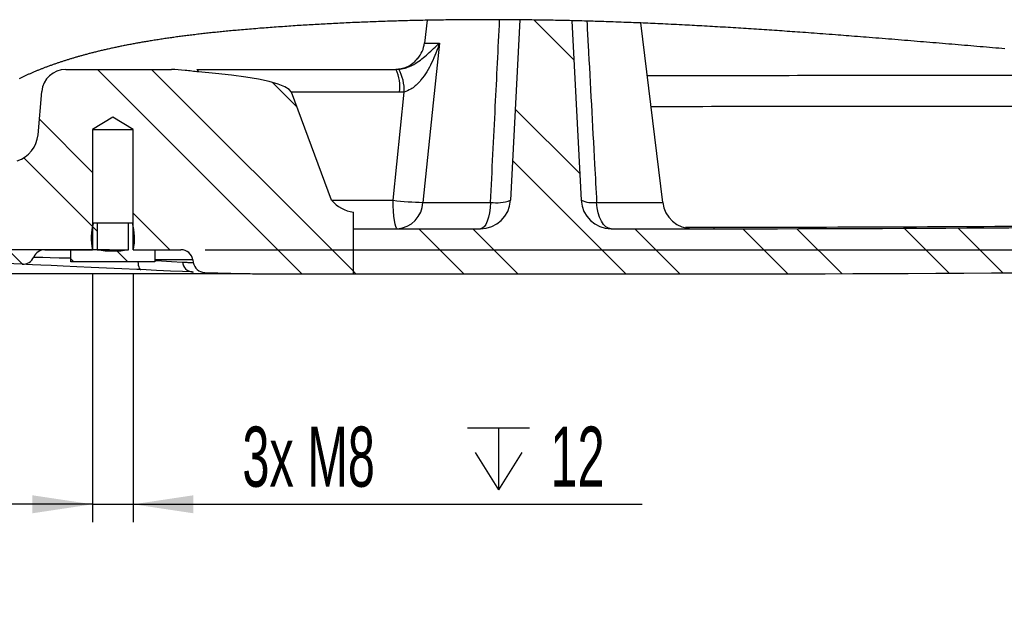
# Model space of a CAD drawing. Extents: x 0 to 4205, y 0 to 2970.
# Tile 19 of 67: x 1415 to 1824, y 1192 to 1435. Entities that reach past the tile are written whole.
import ezdxf

# ---------------------------------------------------------------- set-up
doc = ezdxf.new("R2010")
doc.units = 0
doc.header["$LTSCALE"] = 5
doc.layers.get('0').update_dxf_attribs({"linetype": 'CONTINUOUS'})
doc.styles.add('SLDTEXTSTYLE0', font='TXT', dxfattribs={"width": 0.605})
doc.dimstyles.new('SLDDIMSTYLE3', dxfattribs={"dimtxt": 25, "dimasz": 25, "dimexe": 0, "dimexo": 0.0625, "dimgap": 6.25, "dimtad": 1, "dimdec": 1, "dimlfac": 0.4, "dimrnd": 1e-09, "dimzin": 12, "dimtxsty": 'SLDTEXTSTYLE0', "dimsah": 1, "dimcen": 0.09, "dimazin": 3, "dimtfac": 1, "dimtmove": 0, "dimatfit": 3, "dimtolj": 1, "dimtzin": 12})

# ---------------------------------------------------------------- blocks, each defined once
blk = doc.blocks.new('SW_HATCH_1')
at = {"color": 0, "linetype": 'CONTINUOUS'}
for p, q in [((92.32, 87.28), (75.83, 103.78)), ((-20.7, -1.75), (-105.7, 83.24)), ((0.7, -0.7), (-83.25, 83.24)), ((-22.85, 67.75), (-32.96, 77.86)), ((94.8, 39.9), (68, 66.71)), ((-107.8, 40.45), (-129.87, 62.51)), ((-107.8, 18), (-136.34, 46.54)), ((114.01, -1.75), (66.88, 45.37)), ((-136.93, 2.22), (-156.83, 22.13)), ((-75.6, 8.24), (-90.8, 23.45)), ((-105.8, 16), (-107.77, 17.97)), ((46.66, -1.75), (27.91, 16.99)), ((69.11, -1.75), (50.36, 16.99)), ((136.46, -1.75), (117.71, 16.99)), ((181.33, -1.73), (162.61, 17)), ((203.73, -1.67), (185.03, 17.03)), ((248.44, -1.48), (229.78, 17.17)), ((270.75, -1.34), (252.12, 17.29)), ((-115.5, 3.25), (-116.8, 4.55)), ((-93.05, 3.25), (-97.59, 7.79)), ((0, 0), (0.7, -0.7)), ((1.75, -1.75), (0, 0))]:
    blk.add_line(p, q, dxfattribs=at)
blk = doc.blocks.new('SW_SYMBOL_HOLE_DEPTH')
at = {"color": 0, "linetype": 'CONTINUOUS'}
for p, q in [((0, 4375), (4000, 4375)), ((2000, 4375), (2000, 375)), ((500, 2775), (2000, 375)), ((3500, 2775), (2000, 375))]:
    blk.add_line(p, q, dxfattribs=at)
blk = doc.blocks.new('_D_20')
at = {"color": 7, "linetype": 'CONTINUOUS'}
for p, q in [((1444.82, 1329.76), (1444.82, 1226.46)), ((1461.82, 1329.76), (1461.82, 1226.46)), ((1444.82, 1233.96), (1394.82, 1233.96)), ((1444.82, 1233.96), (1461.82, 1233.96)), ((1461.82, 1233.96), (1673.44, 1233.96))]:
    blk.add_line(p, q, dxfattribs=at)
for points in [[(1444.82, 1233.96), (1419.82, 1237.71), (1419.82, 1230.21)], [(1461.82, 1233.96), (1486.82, 1230.21), (1486.82, 1237.71)]]:
    blk.add_solid(points, dxfattribs=at)
at = {"color": 7, "linetype": 'CONTINUOUS', "xscale": 0.0064453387, "yscale": 0.0064453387, "zscale": 0.0064453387}
blk.add_blockref('SW_SYMBOL_HOLE_DEPTH', (1600.72, 1237.58), dxfattribs=at)
at = {"color": 7, "linetype": 'CONTINUOUS', "char_height": 25, "attachment_point": 1, "style": 'SLDTEXTSTYLE0'}
for s, insert in [('3x M8', (1507.17, 1266.26)), ('12', (1635.25, 1266.26))]:
    blk.add_mtext(s, dxfattribs=dict(at, insert=insert))
blk = doc.blocks.new('_D_21')
at = {"color": 7, "linetype": 'CONTINUOUS'}
for p, q in [((2663.41, 1352.26), (2663.41, 1402.26)), ((2516.64, 1352.26), (2670.91, 1352.26)), ((2663.41, 1339.76), (2663.41, 1352.26)), ((1491.63, 1339.76), (2670.91, 1339.76)), ((2663.41, 1339.76), (2663.41, 1261.99))]:
    blk.add_line(p, q, dxfattribs=at)
for points in [[(2663.41, 1352.26), (2667.16, 1377.26), (2659.66, 1377.26)], [(2663.41, 1339.76), (2659.66, 1314.76), (2667.16, 1314.76)]]:
    blk.add_solid(points, dxfattribs=at)
at = {"color": 7, "linetype": 'CONTINUOUS', "insert": (2631.18, 1261.99), "char_height": 25, "attachment_point": 1, "rotation": 90, "style": 'SLDTEXTSTYLE0'}
blk.add_mtext('5', dxfattribs=at)
blk = doc.blocks.new('_D_22')
at = {"color": 7, "linetype": 'CONTINUOUS'}
for p, q in [((1320.38, 1339.76), (1320.38, 1394.36)), ((1451.85, 1339.76), (1312.88, 1339.76)), ((1320.38, 1329.76), (1320.38, 1339.76)), ((1510.34, 1329.76), (1312.88, 1329.76)), ((1320.38, 1329.76), (1320.38, 1279.76))]:
    blk.add_line(p, q, dxfattribs=at)
for points in [[(1320.38, 1339.76), (1324.13, 1364.76), (1316.63, 1364.76)], [(1320.38, 1329.76), (1316.63, 1304.76), (1324.13, 1304.76)]]:
    blk.add_solid(points, dxfattribs=at)
at = {"color": 7, "linetype": 'CONTINUOUS', "insert": (1288.16, 1375.26), "char_height": 25, "attachment_point": 1, "rotation": 90, "style": 'SLDTEXTSTYLE0'}
blk.add_mtext('4', dxfattribs=at)

msp = doc.modelspace()

# ---------------------------------------------------------------- linework, layer by layer
at = {"color": 7, "linetype": 'CONTINUOUS'}
for p, q in [((1584.03, 1435.18), (1582.87, 1425.73)), ((1622.57, 1435.36), (1618.64, 1360.35)), ((1644.1, 1434.99), (1648.01, 1360.35)), ((1681.91, 1359.48), (1672.75, 1434.05)), ((1433.74, 1414.76), (1477.68, 1414.76)), ((1488.28, 1414.76), (1571.12, 1414.76)), ((1572.03, 1414.8), (1570.98, 1414.76)), ((1422.2, 1387.61), (1423.77, 1405.63)), ((1544.19, 1360.35), (1527.54, 1405.28)), ((1453.32, 1394.86), (1444.82, 1389.76)), ((1461.82, 1389.76), (1453.32, 1394.86)), ((1444.82, 1389.76), (1444.82, 1339.76)), ((1444.82, 1389.76), (1461.82, 1389.76)), ((1461.82, 1339.76), (1461.82, 1389.76)), ((1553.32, 1329.76), (1553.32, 1355.44)), ((1445.23, 1351.01), (1446.82, 1351.01)), ((1446.82, 1351.01), (1446.82, 1339.76)), ((1446.82, 1351.01), (1459.82, 1351.01)), ((1459.82, 1339.76), (1459.82, 1351.01)), ((1459.82, 1351.01), (1461.42, 1351.01)), ((1553.32, 1348.51), (1606.15, 1348.51)), ((1660.49, 1348.51), (1703.32, 1348.51)), ((1425.02, 1339.76), (1444.82, 1339.76)), ((1435.82, 1334.76), (1435.82, 1339.76)), ((1435.82, 1339.76), (1444.79, 1339.76)), ((1446.82, 1339.76), (1459.82, 1339.76)), ((1461.82, 1339.76), (1481.63, 1339.76)), ((1461.85, 1339.76), (1470.82, 1339.76)), ((1470.82, 1339.76), (1470.82, 1334.76)), ((1415.62, 1333.74), (1373.06, 1335.67)), ((1470.82, 1334.76), (1435.82, 1334.76)), ((1486.55, 1335.63), (1486.76, 1334.44)), ((1486.27, 1330.53), (1486.76, 1330.51)), ((1486.76, 1330.51), (1486.32, 1330.53)), ((1520.34, 1329.76), (1553.32, 1329.76)), ((1553.32, 1329.76), (1703.32, 1329.76))]:
    msp.add_line(p, q, dxfattribs=at)
at = {"color": 8, "linetype": 'CONTINUOUS'}
for p, q in [((1582.87, 1425.73), (1589.09, 1425.73)), ((1571.12, 1414.76), (1572.18, 1414.8)), ((1572.53, 1405.28), (1527.54, 1405.28)), ((1569.82, 1360.35), (1574.44, 1405.36)), ((1574.44, 1405.36), (1572.53, 1405.28)), ((1544.19, 1360.35), (1569.82, 1360.35)), ((1582.25, 1359.48), (1610.32, 1359.48)), ((1654.44, 1359.48), (1681.91, 1359.48)), ((1691.34, 1349.11), (1703.37, 1349.11)), ((1486.55, 1335.63), (1470.82, 1335.63))]:
    msp.add_line(p, q, dxfattribs=at)
at = {"color": 7, "linetype": 'CONTINUOUS', "flags": 128}
for points in [[(1824.2, 1423.33), (1822.92, 1423.44), (1821.65, 1423.54), (1820.37, 1423.65), (1819.09, 1423.76), (1817.78, 1423.87), (1816.48, 1423.98), (1815.17, 1424.09), (1813.87, 1424.2), (1812.56, 1424.31), (1811.28, 1424.42), (1809.99, 1424.53), (1808.71, 1424.63), (1807.42, 1424.74), (1806.11, 1424.85), (1804.8, 1424.96), (1803.48, 1425.07), (1802.17, 1425.19), (1800.85, 1425.3), (1799.53, 1425.41), (1798.21, 1425.52), (1796.9, 1425.63), (1795.58, 1425.74), (1794.26, 1425.85), (1792.95, 1425.96), (1791.63, 1426.07), (1790.33, 1426.18), (1789.03, 1426.28), (1787.74, 1426.39), (1786.44, 1426.5), (1785.11, 1426.61), (1783.79, 1426.72), (1782.46, 1426.83), (1781.13, 1426.94), (1779.8, 1427.05), (1778.47, 1427.15), (1777.14, 1427.26), (1775.81, 1427.37), (1774.48, 1427.48), (1773.14, 1427.59), (1771.81, 1427.69), (1770.47, 1427.8), (1769.14, 1427.91), (1767.8, 1428.02), (1766.57, 1428.11), (1765.35, 1428.21), (1764.12, 1428.31), (1762.89, 1428.4), (1761.66, 1428.5), (1760.43, 1428.6), (1759.31, 1428.68), (1758.2, 1428.77), (1757.08, 1428.86), (1755.96, 1428.94), (1754.84, 1429.03), (1753.72, 1429.11), (1752.4, 1429.21), (1751.08, 1429.31), (1749.76, 1429.41), (1748.44, 1429.51), (1747.25, 1429.6), (1746.07, 1429.69), (1744.89, 1429.78), (1743.7, 1429.86), (1742.52, 1429.95), (1741.33, 1430.04), (1740.15, 1430.12), (1738.96, 1430.21), (1737.9, 1430.28), (1736.83, 1430.36), (1735.77, 1430.43), (1734.7, 1430.51), (1733.63, 1430.58), (1732.59, 1430.66), (1731.54, 1430.73), (1730.49, 1430.8), (1729.44, 1430.87), (1728.37, 1430.95), (1727.29, 1431.02), (1726.22, 1431.09), (1725.15, 1431.16), (1724.07, 1431.24), (1723, 1431.31), (1721.92, 1431.38), (1720.85, 1431.45), (1719.77, 1431.52), (1718.7, 1431.59), (1717.62, 1431.66), (1716.55, 1431.72), (1715.49, 1431.79), (1714.43, 1431.86), (1713.37, 1431.92), (1712.31, 1431.99), (1711.23, 1432.05), (1710.15, 1432.12), (1709.07, 1432.19), (1707.98, 1432.25), (1706.9, 1432.32), (1705.81, 1432.38), (1704.73, 1432.44), (1703.64, 1432.51), (1702.56, 1432.57), (1701.47, 1432.63), (1700.38, 1432.69), (1699.29, 1432.75), (1698.2, 1432.81), (1697.11, 1432.87), (1696.11, 1432.93), (1695.11, 1432.98), (1694.11, 1433.03), (1693.11, 1433.09), (1692.11, 1433.14), (1691.11, 1433.19), (1689.96, 1433.25), (1688.81, 1433.31), (1687.67, 1433.36), (1686.52, 1433.42), (1685.37, 1433.48), (1684.24, 1433.53), (1683.11, 1433.58), (1681.98, 1433.64), (1680.85, 1433.69), (1679.84, 1433.74), (1678.83, 1433.78), (1677.82, 1433.83), (1676.81, 1433.87), (1675.79, 1433.92), (1674.78, 1433.96), (1673.77, 1434), (1672.75, 1434.05), (1671.75, 1434.09), (1670.76, 1434.13), (1669.76, 1434.17), (1668.76, 1434.21), (1667.76, 1434.25), (1666.76, 1434.28), (1665.76, 1434.32), (1664.66, 1434.36), (1663.56, 1434.4), (1662.46, 1434.44), (1661.36, 1434.48), (1660.25, 1434.52), (1659.33, 1434.55), (1658.41, 1434.58), (1657.49, 1434.61), (1656.57, 1434.64), (1655.65, 1434.67), (1654.73, 1434.7), (1653.86, 1434.73), (1652.98, 1434.75), (1652.11, 1434.78), (1651.24, 1434.8), (1650.37, 1434.83), (1649.33, 1434.86), (1648.28, 1434.89), (1647.24, 1434.91), (1646.19, 1434.94), (1645.14, 1434.97), (1644.1, 1434.99), (1643.12, 1435.02), (1642.14, 1435.04), (1641.16, 1435.06), (1640.18, 1435.08), (1639.2, 1435.1), (1638.24, 1435.12), (1637.28, 1435.14), (1636.32, 1435.16), (1635.35, 1435.18), (1634.37, 1435.2), (1633.38, 1435.21), (1632.4, 1435.23), (1631.41, 1435.25), (1630.43, 1435.26), (1629.44, 1435.28), (1628.45, 1435.29), (1627.47, 1435.3), (1626.49, 1435.31), (1625.51, 1435.33), (1624.53, 1435.34), (1623.55, 1435.35), (1622.57, 1435.36), (1621.62, 1435.37), (1620.68, 1435.37), (1619.73, 1435.38), (1618.79, 1435.39), (1617.84, 1435.39), (1616.91, 1435.4), (1615.98, 1435.4), (1615.05, 1435.41), (1614.11, 1435.41), (1613.24, 1435.42), (1612.37, 1435.42), (1611.49, 1435.42), (1610.62, 1435.42), (1609.75, 1435.42), (1608.87, 1435.42), (1608.04, 1435.42), (1607.22, 1435.42), (1606.39, 1435.42), (1605.57, 1435.42), (1604.74, 1435.41), (1603.81, 1435.41), (1602.89, 1435.41), (1601.97, 1435.4), (1601.04, 1435.4), (1600.12, 1435.39), (1599.19, 1435.38), (1598.26, 1435.38), (1597.34, 1435.37), (1596.41, 1435.36), (1595.48, 1435.35), (1594.55, 1435.34), (1593.62, 1435.33), (1592.69, 1435.32), (1591.76, 1435.31), (1590.83, 1435.29), (1589.9, 1435.28), (1588.92, 1435.26), (1587.95, 1435.25), (1586.97, 1435.23), (1585.99, 1435.22), (1585.01, 1435.2), (1584.03, 1435.18), (1583.11, 1435.16), (1582.19, 1435.14), (1581.27, 1435.12), (1580.35, 1435.1), (1579.43, 1435.08), (1578.53, 1435.06), (1577.62, 1435.04), (1576.71, 1435.02), (1575.81, 1434.99), (1574.88, 1434.97), (1573.96, 1434.94), (1573.03, 1434.92), (1572.1, 1434.89), (1571.17, 1434.86), (1570.25, 1434.84), (1569.32, 1434.81), (1568.39, 1434.78), (1567.46, 1434.75), (1566.53, 1434.72), (1565.6, 1434.69), (1564.66, 1434.65), (1563.73, 1434.62), (1562.8, 1434.59), (1561.94, 1434.56), (1561.09, 1434.52), (1560.23, 1434.49), (1559.38, 1434.46), (1558.52, 1434.42), (1557.66, 1434.39), (1556.73, 1434.35), (1555.79, 1434.31), (1554.85, 1434.27), (1553.91, 1434.23), (1552.98, 1434.19), (1552.04, 1434.15), (1551.1, 1434.1), (1550.24, 1434.06), (1549.37, 1434.02), (1548.51, 1433.98), (1547.65, 1433.94), (1546.79, 1433.9), (1545.92, 1433.85), (1545.06, 1433.81), (1544.19, 1433.76), (1543.33, 1433.72), (1542.46, 1433.67), (1541.6, 1433.63), (1540.73, 1433.58), (1539.91, 1433.53), (1539.09, 1433.49), (1538.27, 1433.44), (1537.46, 1433.39), (1536.64, 1433.35), (1535.81, 1433.3), (1534.98, 1433.25), (1534.15, 1433.2), (1533.32, 1433.15), (1532.48, 1433.09), (1531.65, 1433.04), (1530.82, 1432.99), (1529.99, 1432.94), (1529.11, 1432.88), (1528.24, 1432.82), (1527.37, 1432.76), (1526.49, 1432.7), (1525.62, 1432.65), (1524.74, 1432.59), (1523.87, 1432.52), (1522.99, 1432.46), (1522.11, 1432.4), (1521.24, 1432.34), (1520.36, 1432.27), (1519.48, 1432.21), (1518.65, 1432.15), (1517.82, 1432.09), (1516.99, 1432.02), (1516.17, 1431.96), (1515.34, 1431.9), (1514.46, 1431.83), (1513.57, 1431.76), (1512.69, 1431.69), (1511.81, 1431.61), (1510.93, 1431.54), (1510.05, 1431.47), (1509.22, 1431.4), (1508.39, 1431.33), (1507.56, 1431.26), (1506.73, 1431.18), (1505.9, 1431.11), (1505.2, 1431.05), (1504.51, 1430.98), (1503.82, 1430.92), (1503.13, 1430.86), (1502.43, 1430.79), (1501.74, 1430.73), (1501.09, 1430.67), (1500.44, 1430.6), (1499.79, 1430.54), (1499.13, 1430.48), (1498.48, 1430.41), (1497.86, 1430.35), (1497.24, 1430.29), (1496.61, 1430.22), (1495.99, 1430.16), (1495.37, 1430.09), (1494.76, 1430.03), (1494.15, 1429.96), (1493.54, 1429.9), (1492.93, 1429.83), (1492.3, 1429.76), (1491.68, 1429.69), (1491.06, 1429.62), (1490.44, 1429.55), (1489.82, 1429.48), (1489.2, 1429.41), (1488.58, 1429.34), (1487.96, 1429.27), (1487.34, 1429.19), (1486.72, 1429.12), (1486.1, 1429.04), (1485.48, 1428.97), (1484.86, 1428.89), (1484.24, 1428.81), (1483.68, 1428.74), (1483.11, 1428.67), (1482.55, 1428.6), (1481.98, 1428.52), (1481.42, 1428.45), (1480.86, 1428.37), (1480.32, 1428.3), (1479.78, 1428.23), (1479.25, 1428.16), (1478.71, 1428.08), (1478.17, 1428.01), (1477.64, 1427.93), (1477.1, 1427.86), (1476.57, 1427.78), (1476.01, 1427.7), (1475.45, 1427.62), (1474.89, 1427.54), (1474.33, 1427.45), (1473.78, 1427.37), (1473.22, 1427.29), (1472.66, 1427.2), (1472.11, 1427.11), (1471.55, 1427.03), (1471, 1426.94), (1470.45, 1426.85), (1469.89, 1426.76), (1469.37, 1426.68), (1468.85, 1426.59), (1468.33, 1426.51), (1467.81, 1426.42), (1467.29, 1426.33), (1466.82, 1426.26), (1466.35, 1426.17), (1465.89, 1426.09), (1465.42, 1426.01), (1464.95, 1425.93), (1464.49, 1425.85), (1464.03, 1425.77), (1463.57, 1425.69), (1463.12, 1425.6), (1462.65, 1425.52), (1462.18, 1425.43), (1461.72, 1425.35), (1461.26, 1425.26), (1460.79, 1425.17), (1460.33, 1425.08), (1459.86, 1424.99), (1459.4, 1424.9), (1458.94, 1424.81), (1458.48, 1424.72), (1458.02, 1424.63), (1457.56, 1424.54), (1457.1, 1424.45), (1456.64, 1424.35), (1456.22, 1424.27), (1455.8, 1424.18), (1455.38, 1424.09), (1454.97, 1424.01), (1454.55, 1423.92), (1454.13, 1423.83), (1453.68, 1423.73), (1453.22, 1423.63), (1452.77, 1423.53), (1452.32, 1423.43), (1451.87, 1423.33), (1451.42, 1423.23), (1450.96, 1423.13), (1450.55, 1423.04), (1450.14, 1422.94), (1449.73, 1422.85), (1449.32, 1422.75), (1448.91, 1422.66), (1448.5, 1422.56), (1448.09, 1422.46), (1447.68, 1422.36), (1447.28, 1422.27), (1446.87, 1422.17), (1446.47, 1422.07), (1446.06, 1421.97), (1445.68, 1421.87), (1445.3, 1421.78), (1444.92, 1421.68), (1444.54, 1421.58), (1444.16, 1421.48), (1443.79, 1421.39), (1443.43, 1421.3), (1443.07, 1421.2), (1442.7, 1421.1), (1442.34, 1421.01), (1441.98, 1420.91), (1441.64, 1420.82), (1441.3, 1420.73), (1440.96, 1420.63), (1440.62, 1420.54), (1440.28, 1420.45), (1439.95, 1420.35), (1439.61, 1420.26), (1439.27, 1420.16), (1438.94, 1420.07), (1438.6, 1419.97), (1438.27, 1419.88), (1437.94, 1419.78), (1437.62, 1419.69), (1437.29, 1419.59), (1436.96, 1419.49), (1436.62, 1419.39), (1436.29, 1419.29), (1435.96, 1419.19), (1435.63, 1419.09), (1435.31, 1418.99), (1434.98, 1418.89), (1434.66, 1418.79), (1434.34, 1418.69), (1434.01, 1418.59), (1433.68, 1418.49), (1433.35, 1418.38), (1433.03, 1418.28), (1432.7, 1418.17), (1432.37, 1418.07), (1432.05, 1417.96), (1431.72, 1417.85), (1431.4, 1417.75), (1431.08, 1417.64), (1430.76, 1417.53), (1430.44, 1417.42), (1430.12, 1417.32), (1429.81, 1417.21), (1429.49, 1417.1), (1429.18, 1416.99), (1428.86, 1416.88), (1428.54, 1416.77), (1428.22, 1416.66), (1427.91, 1416.54), (1427.59, 1416.43), (1427.27, 1416.31), (1426.96, 1416.2), (1426.64, 1416.08), (1426.33, 1415.97), (1426.02, 1415.85), (1425.7, 1415.74), (1425.39, 1415.62), (1425.08, 1415.5), (1424.77, 1415.38), (1424.49, 1415.27), (1424.2, 1415.16), (1423.92, 1415.05), (1423.64, 1414.94), (1423.35, 1414.83), (1423.07, 1414.72), (1422.77, 1414.6), (1422.46, 1414.48), (1422.16, 1414.35), (1421.85, 1414.23), (1421.55, 1414.11), (1421.25, 1413.98), (1420.96, 1413.86), (1420.66, 1413.74), (1420.37, 1413.61), (1420.07, 1413.49), (1419.77, 1413.36), (1419.47, 1413.23), (1419.17, 1413.1), (1418.87, 1412.97), (1418.58, 1412.84), (1418.28, 1412.71), (1417.99, 1412.58), (1417.69, 1412.45), (1417.4, 1412.32), (1417.1, 1412.18), (1416.81, 1412.05), (1416.52, 1411.92), (1416.23, 1411.78), (1415.96, 1411.66), (1415.7, 1411.53), (1415.43, 1411.41), (1415.17, 1411.28), (1414.91, 1411.16), (1414.64, 1411.03), (1414.36, 1410.89)], [(1527.54, 1405.28), (1526.63, 1406.44), (1524.78, 1407.57), (1522, 1408.67), (1518.34, 1409.71), (1513.85, 1410.69), (1508.59, 1411.59), (1502.62, 1412.39), (1496.04, 1413.09), (1488.92, 1413.68)], [(1464.97, 1331.5), (1463.24, 1331.58), (1456.98, 1331.86), (1450.61, 1332.15), (1444.31, 1332.44), (1438.28, 1332.71), (1432.66, 1332.97), (1427.64, 1333.19), (1423.34, 1333.39), (1419.91, 1333.55), (1417.44, 1333.66), (1416, 1333.72), (1415.62, 1333.74)], [(1486.32, 1330.53), (1482.27, 1330.71), (1477.24, 1330.94), (1471.41, 1331.21), (1464.97, 1331.5)]]:
    msp.add_lwpolyline(points, dxfattribs=at)
at = {"color": 8, "linetype": 'CONTINUOUS', "flags": 128}
for points in [[(1589.09, 1425.73), (1586.53, 1400.92), (1582.25, 1359.48)], [(1571.58, 1348.51), (1571.25, 1348.73), (1570.93, 1349.4), (1570.63, 1350.48), (1570.37, 1351.94), (1570.15, 1353.73), (1569.98, 1355.77), (1569.87, 1358.01), (1569.82, 1360.35)], [(1610.32, 1359.48), (1610.16, 1357.27), (1609.87, 1355.19), (1609.46, 1353.29), (1608.94, 1351.65), (1608.32, 1350.31), (1607.64, 1349.32), (1606.91, 1348.71), (1606.15, 1348.51)], [(1660.49, 1348.51), (1659.39, 1348.71), (1658.33, 1349.32), (1657.34, 1350.31), (1656.45, 1351.65), (1655.7, 1353.29), (1655.1, 1355.19), (1654.67, 1357.27), (1654.44, 1359.48)], [(1420.43, 1336.75), (1420.77, 1336.74), (1422.02, 1336.71), (1424.23, 1336.65), (1427.2, 1336.57), (1431.03, 1336.47), (1435.38, 1336.36), (1435.82, 1336.35)], [(1463.7, 1334.76), (1463.77, 1334.01), (1463.89, 1333.3), (1464.05, 1332.69), (1464.25, 1332.19), (1464.47, 1331.82), (1464.71, 1331.59), (1464.97, 1331.5)], [(1470.82, 1335.25), (1473.48, 1335.11), (1477.71, 1334.89), (1482.28, 1334.66)]]:
    msp.add_lwpolyline(points, dxfattribs=at)
at = {"color": 7, "linetype": 'CONTINUOUS'}
for centre, radius, start, end in [((1570.47, 1427.26), 12.5, 319.8059, 353.0024), ((1433.74, 1404.76), 10, 90.0004, 174.9987), ((1409.74, 1388.7), 12.5, 287.6365, 355.0012), ((1555.1, 1369.67), 14.34, 220.5252, 262.8966), ((1606.15, 1361.01), 12.5, 270.0013, 356.9995), ((1660.49, 1361.01), 12.5, 183.0005, 269.9987), ((1694.31, 1361.01), 12.5, 186.9995, 269.9999), ((1703.33, 18829.57), 17481.06, 269.999987, 271.835626), ((1468.27, 1344.49), 23.95, 164.207, 191.3995), ((1438.39, 1344.49), 23.94, 348.5945, 15.799), ((1703.32, 18829.74), 17499.98, 270, 272.414928), ((1425.02, 1334.76), 5, 90.001, 156.5644), ((1453.32, 1382.33), 43.06, 261.3187, 278.6813), ((1481.63, 1334.76), 5, 9.9995, 89.9989), ((1415.84, 1338.74), 5, 267.4065, 336.5558), ((1491.68, 1335.31), 5, 190.0013, 267.7952), ((1520.34, 2079.77), 750.01, 267.79538, 269.99993)]:
    msp.add_arc(centre, radius, start, end, dxfattribs=at)
at = {"color": 8, "linetype": 'CONTINUOUS'}
for centre, radius, start, end in [((1487.51, 1413.61), 1.39, 9.1969, 56.1094), ((1555, 1407.51), 17.67, 352.7464, 24.2067), ((1556.42, 1406.04), 18.03, 357.8404, 29.0653), ((1584.43, 1480.02), 120.56, 263.038, 268.9638), ((1570.79, 1359.95), 11.47, 273.9696, 357.6673), ((1612.76, 1376.35), 17.04, 261.7702, 290.1648), ((1652.79, 1371.47), 12.1, 246.7489, 277.866), ((1700.17, 1349.05), 3.19, 350.2415, 1.1159), ((1486.79, 1335.03), 4.53, 184.7483, 264.0665)]:
    msp.add_arc(centre, radius, start, end, dxfattribs=at)
for points, knots in [([(1610.32, 1359.48), (1610.99, 1372.78), (1612.26, 1398.09), (1613.52, 1423.4), (1614.11, 1435.41)], [0, 0, 0, 0, 0.525381, 1, 1, 1, 1]), ([(1650.37, 1434.83), (1650.55, 1431.53), (1651.63, 1411.7), (1652.98, 1386.58), (1654.16, 1364.76), (1654.44, 1359.48)], [0, 0, 0, 0, 0.13119, 0.789842, 1, 1, 1, 1]), ([(1572.18, 1414.8), (1572.98, 1414.92), (1574.22, 1415.09), (1576.61, 1415.88), (1580.04, 1417.62), (1583.53, 1420.47), (1586.7, 1423.4), (1588.28, 1424.94), (1589.09, 1425.73), (1589.09, 1425.73)], [0, 0, 0, 0, 0.11843, 0.182015, 0.366445, 0.677555, 0.835809, 0.99846, 1, 1, 1, 1]), ([(1589.09, 1425.73), (1589.09, 1425.72), (1588.62, 1424.3), (1587.64, 1421.52), (1585.35, 1416.26), (1582.43, 1411.18), (1579.09, 1407.81), (1576.69, 1406.16), (1575.4, 1405.7), (1574.44, 1405.36)], [0, 0, 0, 0, 0.001756, 0.17253, 0.340228, 0.664776, 0.842632, 0.883332, 1, 1, 1, 1]), ([(1675.43, 1412.25), (1695.13, 1412.26), (1751.78, 1412.29), (1808.43, 1412.38), (1845.38, 1412.43)], [0, 0, 0, 0, 0.347726, 1, 1, 1, 1]), ([(1845.45, 1399.4), (1808.48, 1399.36), (1752.34, 1399.29), (1696.19, 1399.26), (1677.02, 1399.25)], [0, 0, 0, 0, 0.658505, 1, 1, 1, 1]), ([(1703.37, 1349.11), (1753.15, 1349.23), (1852.72, 1349.46), (2002.07, 1351.54), (2140.64, 1354.45), (2229.41, 1357.27), (2268.41, 1358.51)], [0, 0, 0, 0, 0.264266, 0.528535, 0.792881, 1, 1, 1, 1]), ([(1482.28, 1334.66), (1482.49, 1334.65), (1483.43, 1334.6), (1484.8, 1334.53), (1486.08, 1334.47), (1486.64, 1334.45), (1486.76, 1334.44)], [0, 0, 0, 0, 0.143917, 0.625751, 0.918891, 1, 1, 1, 1])]:
    msp.add_open_spline(points, degree=3, knots=knots, dxfattribs=at)
at = {"color": 7, "linetype": 'CONTINUOUS'}
for points, knots in [([(1579.87, 1419.3), (1579.33, 1418.6), (1578.14, 1417.04), (1576.06, 1415.85), (1573.97, 1415.07), (1572.81, 1414.91), (1572.03, 1414.8)], [0, 0, 0, 0, 0.282111, 0.625081, 0.750779, 1, 1, 1, 1]), ([(1488.92, 1413.68), (1487.05, 1413.91), (1483.32, 1414.37), (1479.56, 1414.63), (1477.68, 1414.76)], [0, 0, 0, 0, 0.500226, 1, 1, 1, 1]), ([(1491.11, 1330.33), (1491.22, 1330.32), (1491.36, 1330.32), (1491.42, 1330.31), (1491.48, 1330.31), (1491.47, 1330.31), (1491.47, 1330.31)], [0, 0, 0, 0, 0.768474, 0.958127, 0.99918, 1, 1, 1, 1])]:
    msp.add_open_spline(points, degree=3, knots=knots, dxfattribs=at)

# ---------------------------------------------------------------- block references
msp.add_blockref('SW_HATCH_1', (1552.62, 1331.51), dxfattribs=at)

# ---------------------------------------------------------------- dimensions: what is measured, and where the dimension line sits
for base, p1, p2, picture, middle in [((2663.41, 1352.26), (1481.63, 1339.76), (2506.64, 1352.26), '_D_21', (2663.41, 1271.54)), ((1320.38, 1339.76), (1520.34, 1329.76), (1461.85, 1339.76), '_D_22', (1320.38, 1384.81))]:
    dim = msp.add_linear_dim(base=base, p1=p1, p2=p2, angle=90, dimstyle='SLDDIMSTYLE3', dxfattribs=at)
    dim.commit()
    dim.dimension.update_dxf_attribs({"geometry": picture, "text_midpoint": middle, "dimtype": 160})
dim = msp.add_linear_dim(base=(1461.82, 1233.96), p1=(1444.82, 1339.76), p2=(1461.82, 1339.76), text='3x M8{\\fGDT;x}12', dimstyle='SLDDIMSTYLE3', dxfattribs=at)
dim.commit()
dim.dimension.update_dxf_attribs({"geometry": '_D_20', "text_midpoint": (1590.31, 1233.96), "dimtype": 160})

doc.saveas('drawing.dxf')
